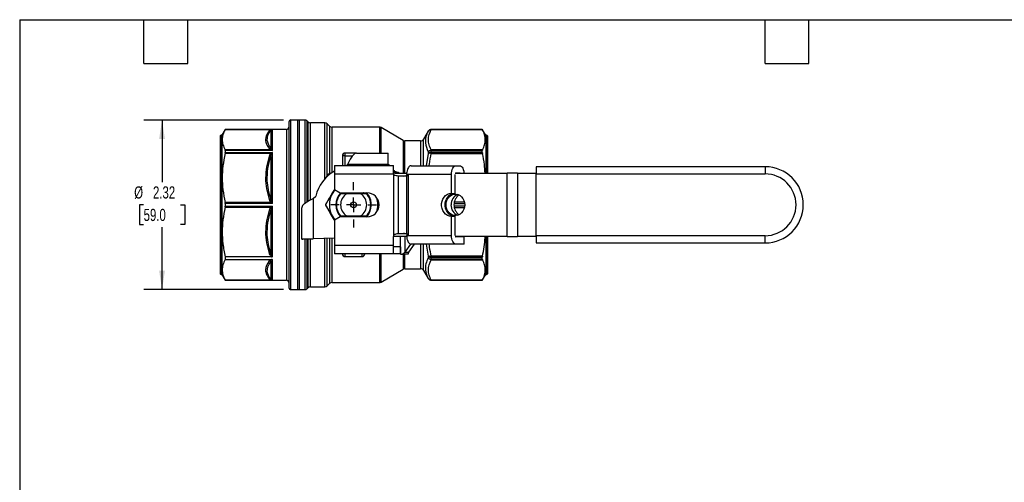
# Model space of a CAD drawing. Header units: inches. Extents: x 0.5 to 21.5, y 0.5 to 16.5.
# Tile 6 of 10: x 0.5 to 14, y 10.2 to 16.5. Entities that reach past the tile are written whole.
import ezdxf

# ---------------------------------------------------------------- set-up
doc = ezdxf.new("R2010")
doc.units = ezdxf.units.IN
doc.header["$LTSCALE"] = 2
doc.header["$MEASUREMENT"] = 0
doc.linetypes.add('SLD-Center', pattern=[0.75, 0.6, -0.05, 0.05, -0.05])
doc.linetypes.add('SLD-Solid', pattern=[0])
doc.layers.add('CENTER', color=40, linetype='SLD-Center')
doc.layers.add('DIMENSIONS', color=140, linetype='SLD-Solid', lineweight=25)
doc.layers.add('TEXT', color=140, linetype='SLD-Solid', lineweight=25)
doc.styles.add('SLDTEXTSTYLE0', font='TXT', dxfattribs={"width": 0.7})
doc.dimstyles.new('SLDDIMSTYLE0', dxfattribs={"dimtxt": 0.169922, "dimasz": 0.26, "dimexe": 0, "dimexo": 0.0625, "dimgap": 0.04248, "dimtad": 0, "dimtih": 1, "dimtoh": 1, "dimrnd": 1e-09, "dimzin": 12, "dimdsep": 46, "dimtxsty": 'SLDTEXTSTYLE0', "dimsah": 1, "dimcen": 0.09, "dimadec": 0, "dimazin": 3, "dimtfac": 1, "dimtofl": 0, "dimtmove": 0, "dimatfit": 3, "dimfxl": 0, "dimfrac": 2, "dimtolj": 1, "dimtzin": 12, "dimarcsym": 0})

# ---------------------------------------------------------------- blocks, each defined once
blk = doc.blocks.new('_D_7')
at = {"layer": 'DIMENSIONS'}
for p, q in [((4.111, 15.126), (2.198, 15.126)), ((2.448, 15.126), (2.448, 14.273)), ((2.196, 13.965), (2.139, 13.965)), ((2.139, 13.965), (2.139, 13.695)), ((2.701, 13.965), (2.758, 13.965)), ((2.758, 13.965), (2.758, 13.695)), ((2.139, 13.695), (2.196, 13.695)), ((2.448, 12.804), (2.448, 13.657)), ((2.758, 13.695), (2.701, 13.695)), ((4.111, 12.804), (2.198, 12.804))]:
    blk.add_line(p, q, dxfattribs=at)
for points in [[(2.448, 15.126), (2.408, 14.866), (2.488, 14.866)], [(2.448, 12.804), (2.488, 13.064), (2.408, 13.064)]]:
    blk.add_solid(points, dxfattribs=at)
at = {"layer": 'DIMENSIONS', "char_height": 0.1667, "attachment_point": 1, "style": 'SLDTEXTSTYLE0'}
for s, insert in [('%%c', (2.067, 14.218)), ('2.32', (2.324, 14.218)), ('59.0', (2.196, 13.91))]:
    blk.add_mtext(s, dxfattribs=dict(at, insert=insert))
blk = doc.blocks.new('SW_CENTERMARKSYMBOL_1')
at = {"layer": 'CENTER', "color": 0}
for p, q in [((0, 0.2), (0, 0.312)), ((-0.2, 0), (-0.312, 0)), ((0, 0), (-0.1, 0)), ((0, 0), (0, 0.1)), ((0, 0), (0, -0.1)), ((0, 0), (0.1, 0)), ((0.2, 0), (0.312, 0)), ((0, -0.2), (0, -0.312))]:
    blk.add_line(p, q, dxfattribs=at)

msp = doc.modelspace()

# ---------------------------------------------------------------- linework, layer by layer
for p, q in [((4.184, 15.099), (4.184, 12.831)), ((4.325, 15.126), (4.211, 15.126)), ((4.211, 12.804), (4.211, 15.126)), ((4.4, 15.126), (4.302, 15.126)), ((4.302, 15.126), (4.302, 12.804)), ((4.325, 15.126), (4.325, 13.521)), ((4.4, 15.126), (4.4, 13.982)), ((4.445, 15.101), (4.434, 15.113)), ((4.434, 14.005), (4.434, 15.113)), ((4.445, 15.101), (4.445, 14.012)), ((3.312, 14.998), (3.266, 14.92)), ((3.311, 14.996), (3.938, 14.996)), ((4.152, 14.998), (3.312, 14.998)), ((3.312, 14.998), (3.312, 14.998)), ((3.312, 14.998), (3.961, 14.998)), ((3.938, 14.986), (3.938, 14.745)), ((3.961, 14.71), (3.961, 14.998)), ((4.152, 14.998), (4.152, 12.932)), ((4.676, 15.087), (4.479, 15.087)), ((4.479, 14.03), (4.479, 15.087)), ((4.676, 14.322), (4.676, 15.087)), ((4.741, 15.042), (4.709, 15.073)), ((4.709, 14.375), (4.709, 15.073)), ((4.741, 15.042), (4.741, 14.396)), ((5.423, 15.028), (4.774, 15.028)), ((4.774, 14.407), (4.774, 15.028)), ((5.423, 15.028), (5.423, 14.674)), ((5.749, 14.847), (5.447, 15.022)), ((5.447, 14.674), (5.447, 15.022)), ((6.092, 14.975), (6.028, 14.865)), ((6.092, 14.975), (6.092, 14.975)), ((6.831, 14.998), (6.133, 14.998)), ((6.133, 14.995), (6.133, 14.998)), ((6.831, 14.998), (6.133, 14.998)), ((6.133, 14.998), (6.133, 14.998)), ((6.133, 14.995), (6.833, 14.995)), ((6.877, 14.92), (6.831, 14.998)), ((6.831, 14.998), (6.831, 14.998)), ((3.243, 14.908), (3.243, 13.022)), ((3.266, 14.92), (3.255, 14.92)), ((3.255, 14.92), (3.255, 13.01)), ((3.266, 14.92), (3.266, 13.01)), ((5.749, 14.847), (5.749, 14.398)), ((5.987, 14.841), (5.772, 14.841)), ((5.772, 14.398), (5.772, 14.841)), ((5.987, 14.841), (5.987, 14.5)), ((6.028, 14.5), (6.028, 14.865)), ((6.888, 14.92), (6.877, 14.92)), ((6.877, 14.92), (6.877, 14.398)), ((6.888, 14.92), (6.888, 14.398)), ((6.9, 14.908), (6.9, 14.398)), ((3.938, 14.716), (3.311, 14.716)), ((3.312, 14.71), (3.312, 14.681)), ((3.961, 14.71), (3.312, 14.71)), ((6.092, 14.691), (6.092, 14.667)), ((6.133, 14.708), (6.133, 14.718)), ((6.833, 14.718), (6.133, 14.718)), ((6.133, 14.683), (6.133, 14.708)), ((6.133, 14.708), (6.831, 14.708)), ((6.831, 14.683), (6.831, 14.708)), ((3.311, 14.671), (3.938, 14.671)), ((3.312, 14.681), (3.961, 14.681)), ((3.938, 14.628), (3.938, 14.048)), ((3.961, 13.985), (3.961, 14.681)), ((4.916, 14.634), (4.916, 14.502)), ((4.955, 14.634), (4.916, 14.634)), ((4.955, 14.634), (4.955, 14.674)), ((5.11, 14.674), (4.955, 14.674)), ((4.955, 14.502), (4.955, 14.634)), ((4.955, 14.634), (5.053, 14.634)), ((5.11, 14.674), (5.542, 14.674)), ((5.542, 14.59), (5.542, 14.674)), ((6.092, 14.667), (6.063, 14.5)), ((6.133, 14.669), (6.133, 14.683)), ((6.831, 14.683), (6.133, 14.683)), ((6.133, 14.669), (6.833, 14.669)), ((4.807, 14.502), (4.807, 14.384)), ((4.807, 14.502), (5.614, 14.502)), ((4.97, 14.502), (4.984, 14.516)), ((5.545, 14.516), (4.984, 14.516)), ((5.545, 14.502), (5.545, 14.516)), ((5.551, 14.502), (5.546, 14.516)), ((5.547, 14.516), (5.546, 14.516)), ((5.547, 14.516), (5.548, 14.516)), ((5.548, 14.516), (5.555, 14.502)), ((5.614, 14.41), (5.614, 14.502)), ((5.855, 14.5), (6.469, 14.5)), ((6.469, 14.5), (6.522, 14.5)), ((10.701, 14.487), (7.567, 14.487)), ((7.567, 14.487), (7.567, 14.388)), ((10.701, 14.487), (10.701, 14.388)), ((4.741, 14.396), (4.746, 14.385)), ((4.807, 14.384), (4.807, 14.176)), ((5.617, 14.384), (4.807, 14.384)), ((5.683, 14.406), (5.614, 14.406)), ((5.621, 13.555), (5.621, 14.375)), ((5.658, 14.398), (5.796, 14.398)), ((5.68, 14.359), (5.679, 14.359)), ((5.68, 14.359), (5.68, 13.571)), ((5.798, 14.359), (5.68, 14.359)), ((5.809, 14.382), (5.793, 14.382)), ((5.798, 13.571), (5.798, 14.359)), ((5.798, 14.359), (5.798, 14.359)), ((5.818, 14.382), (5.809, 14.382)), ((6.41, 14.382), (5.818, 14.382)), ((5.818, 14.382), (5.818, 13.546)), ((6.41, 14.122), (6.41, 14.382)), ((6.459, 14.398), (7.173, 14.398)), ((6.459, 14.122), (6.459, 14.382)), ((6.469, 14.402), (6.522, 14.402)), ((7.173, 13.532), (7.173, 14.398)), ((7.311, 14.398), (7.173, 14.398)), ((7.311, 14.398), (7.567, 14.398)), ((7.311, 14.398), (7.311, 13.532)), ((7.567, 13.542), (7.567, 14.388)), ((7.567, 14.388), (10.701, 14.388)), ((4.783, 14.13), (4.809, 14.175)), ((4.807, 14.176), (4.886, 14.13)), ((4.518, 14.05), (4.551, 14.083)), ((4.518, 14.05), (4.518, 13.5)), ((4.886, 14.13), (5.252, 14.13)), ((5.211, 14.122), (4.928, 14.122)), ((4.929, 14.123), (5.21, 14.123)), ((5.167, 14.116), (4.972, 14.116)), ((6.41, 14.122), (6.459, 14.122)), ((3.938, 13.997), (3.311, 13.997)), ((3.311, 13.933), (3.938, 13.933)), ((3.312, 13.985), (3.312, 13.945)), ((3.961, 13.985), (3.312, 13.985)), ((3.312, 13.945), (3.961, 13.945)), ((3.938, 13.882), (3.938, 13.302)), ((3.961, 13.257), (3.961, 13.945)), ((4.361, 13.496), (4.361, 13.925)), ((6.446, 13.982), (6.589, 13.982)), ((6.589, 13.948), (6.446, 13.948)), ((6.586, 14), (6.448, 14)), ((6.448, 13.93), (6.586, 13.93)), ((4.81, 13.754), (4.783, 13.8)), ((4.886, 13.8), (4.807, 13.754)), ((4.807, 13.754), (4.807, 13.412)), ((5.252, 13.8), (4.886, 13.8)), ((4.928, 13.808), (5.211, 13.808)), ((5.21, 13.807), (4.929, 13.807)), ((4.972, 13.814), (5.167, 13.814)), ((6.41, 13.546), (6.41, 13.808)), ((6.41, 13.808), (6.459, 13.808)), ((6.459, 13.546), (6.459, 13.808)), ((4.325, 13.521), (4.325, 12.804)), ((4.499, 13.496), (4.361, 13.496)), ((4.361, 13.496), (4.361, 13.493)), ((4.499, 13.493), (4.361, 13.493)), ((4.4, 13.493), (4.4, 12.804)), ((4.434, 12.817), (4.434, 13.493)), ((4.445, 13.493), (4.445, 12.829)), ((4.479, 12.843), (4.479, 13.493)), ((4.499, 13.496), (4.499, 13.493)), ((4.807, 13.509), (4.518, 13.5)), ((4.676, 12.843), (4.676, 13.505)), ((4.709, 12.857), (4.709, 13.506)), ((4.741, 13.507), (4.741, 12.888)), ((4.774, 12.902), (4.774, 13.508)), ((5.796, 13.532), (5.614, 13.532)), ((5.614, 13.412), (5.614, 13.532)), ((5.672, 13.571), (5.668, 13.571)), ((5.679, 13.571), (5.68, 13.571)), ((5.68, 13.571), (5.798, 13.571)), ((5.712, 13.291), (5.712, 13.532)), ((5.771, 13.532), (5.771, 13.315)), ((5.794, 13.546), (5.809, 13.546)), ((5.798, 13.571), (5.798, 13.571)), ((5.809, 13.546), (5.818, 13.546)), ((5.818, 13.546), (6.41, 13.546)), ((7.173, 13.532), (6.459, 13.532)), ((6.581, 13.526), (6.469, 13.526)), ((6.532, 13.532), (6.532, 13.526)), ((6.581, 13.526), (6.532, 13.526)), ((6.581, 13.532), (6.581, 13.526)), ((6.581, 13.428), (6.581, 13.526)), ((6.877, 13.532), (6.877, 13.01)), ((6.888, 13.532), (6.888, 13.01)), ((6.9, 13.532), (6.9, 13.022)), ((7.173, 13.532), (7.311, 13.532)), ((7.567, 13.532), (7.311, 13.532)), ((10.701, 13.542), (7.567, 13.542)), ((7.567, 13.542), (7.567, 13.443)), ((10.701, 13.443), (10.701, 13.542)), ((4.807, 13.412), (5.614, 13.412)), ((4.807, 13.412), (4.807, 13.294)), ((5.614, 13.294), (5.614, 13.412)), ((5.711, 13.392), (5.614, 13.392)), ((5.711, 13.392), (5.711, 13.294)), ((5.85, 13.428), (5.771, 13.315)), ((5.899, 13.428), (5.82, 13.315)), ((6.469, 13.428), (5.855, 13.428)), ((5.987, 13.428), (5.987, 13.089)), ((6.028, 13.065), (6.028, 13.428)), ((6.063, 13.428), (6.092, 13.263)), ((6.581, 13.428), (6.469, 13.428)), ((7.567, 13.443), (10.701, 13.443)), ((3.312, 13.253), (3.312, 13.216)), ((3.945, 13.253), (3.312, 13.253)), ((3.312, 13.216), (3.945, 13.216)), ((3.961, 12.932), (3.961, 13.212)), ((5.614, 13.294), (4.807, 13.294)), ((4.955, 13.256), (4.955, 13.294)), ((4.955, 13.256), (5.184, 13.256)), ((5.184, 13.294), (5.184, 13.256)), ((5.423, 13.294), (5.423, 12.902)), ((5.447, 12.908), (5.447, 13.294)), ((5.711, 13.294), (5.614, 13.294)), ((5.712, 13.291), (5.743, 13.291)), ((5.816, 13.291), (5.743, 13.291)), ((5.749, 13.291), (5.749, 13.083)), ((5.771, 13.315), (5.82, 13.315)), ((5.772, 13.089), (5.772, 13.291)), ((6.092, 13.263), (6.092, 13.239)), ((6.833, 13.261), (6.133, 13.261)), ((6.133, 13.247), (6.133, 13.261)), ((6.133, 13.247), (6.831, 13.247)), ((6.133, 13.222), (6.133, 13.247)), ((6.831, 13.222), (6.133, 13.222)), ((6.133, 13.212), (6.133, 13.222)), ((6.133, 13.212), (6.833, 13.212)), ((6.831, 13.222), (6.831, 13.247)), ((3.938, 13.185), (3.938, 12.944)), ((5.447, 12.908), (5.749, 13.083)), ((5.772, 13.089), (5.987, 13.089)), ((3.255, 13.01), (3.266, 13.01)), ((3.266, 13.01), (3.312, 12.932)), ((6.028, 13.065), (6.092, 12.955)), ((6.092, 12.955), (6.092, 12.955)), ((6.833, 12.935), (6.133, 12.935)), ((6.133, 12.932), (6.133, 12.935)), ((6.831, 12.932), (6.877, 13.01)), ((6.877, 13.01), (6.888, 13.01)), ((3.938, 12.934), (3.311, 12.934)), ((3.312, 12.932), (4.152, 12.932)), ((3.312, 12.932), (3.312, 12.932)), ((3.961, 12.932), (3.312, 12.932)), ((4.211, 12.804), (4.325, 12.804)), ((4.302, 12.804), (4.4, 12.804)), ((4.434, 12.817), (4.445, 12.829)), ((4.479, 12.843), (4.676, 12.843)), ((4.709, 12.857), (4.741, 12.888)), ((4.774, 12.902), (5.423, 12.902)), ((6.133, 12.932), (6.831, 12.932)), ((6.133, 12.932), (6.831, 12.932)), ((6.133, 12.932), (6.133, 12.932)), ((6.831, 12.932), (6.831, 12.932))]:
    msp.add_line(p, q)
at = {"flags": 128}
for points in [[(5.855, 14.5), (5.845, 14.499), (5.836, 14.494), (5.827, 14.486), (5.819, 14.476), (5.811, 14.462), (5.805, 14.447), (5.801, 14.43), (5.798, 14.412)], [(6.41, 14.382), (6.411, 14.405), (6.414, 14.428), (6.419, 14.448), (6.427, 14.466), (6.436, 14.481), (6.446, 14.491), (6.457, 14.498), (6.469, 14.5)], [(6.522, 14.5), (6.534, 14.498), (6.545, 14.491), (6.555, 14.481), (6.564, 14.466), (6.571, 14.448), (6.577, 14.428), (6.58, 14.405), (6.581, 14.398)], [(4.812, 14.173), (4.807, 14.166), (4.783, 14.13)], [(4.937, 14.13), (4.934, 14.127), (4.923, 14.117)], [(5.217, 14.117), (5.206, 14.127), (5.202, 14.13)], [(6.41, 13.808), (6.381, 13.811), (6.354, 13.821), (6.329, 13.838), (6.308, 13.86), (6.291, 13.886), (6.28, 13.916), (6.274, 13.949), (6.274, 13.981), (6.28, 14.014), (6.291, 14.044), (6.308, 14.07), (6.329, 14.092), (6.354, 14.109), (6.381, 14.119), (6.41, 14.122)], [(6.459, 13.808), (6.43, 13.811), (6.403, 13.821), (6.379, 13.838), (6.357, 13.86), (6.341, 13.886), (6.329, 13.916), (6.323, 13.949), (6.323, 13.981), (6.329, 14.014), (6.341, 14.044), (6.357, 14.07), (6.379, 14.092), (6.403, 14.109), (6.43, 14.119), (6.459, 14.122)], [(6.334, 13.965), (6.337, 13.996), (6.345, 14.025), (6.358, 14.052), (6.376, 14.075), (6.398, 14.093), (6.422, 14.105), (6.448, 14.112), (6.475, 14.112), (6.501, 14.105), (6.526, 14.093), (6.547, 14.075), (6.565, 14.052), (6.578, 14.025), (6.587, 13.996), (6.59, 13.965), (6.587, 13.934), (6.578, 13.905), (6.565, 13.878), (6.547, 13.855), (6.526, 13.837), (6.501, 13.825), (6.475, 13.818), (6.448, 13.818), (6.422, 13.825), (6.398, 13.837), (6.376, 13.855), (6.358, 13.878), (6.345, 13.905), (6.337, 13.934), (6.334, 13.965)], [(4.783, 13.8), (4.807, 13.764), (4.812, 13.757)], [(4.922, 13.813), (4.934, 13.803), (4.937, 13.8)], [(5.202, 13.8), (5.206, 13.803), (5.217, 13.813)], [(5.279, 13.844), (5.256, 13.811), (5.246, 13.8)], [(5.797, 13.52), (5.8, 13.501), (5.805, 13.483), (5.811, 13.467), (5.818, 13.454), (5.826, 13.443), (5.835, 13.435), (5.845, 13.43), (5.855, 13.428)], [(6.469, 13.428), (6.457, 13.43), (6.446, 13.437), (6.436, 13.448), (6.427, 13.462), (6.419, 13.48), (6.414, 13.501), (6.411, 13.523), (6.41, 13.546)]]:
    msp.add_lwpolyline(points, dxfattribs=at)
for radius in [0.0394, 0.00511]:
    msp.add_circle((5.07, 13.965), radius)
for centre, radius, start, end in [((4.211, 15.099), 0.0276, 90, 180), ((4.4, 15.079), 0.0472, 45, 90), ((4.479, 15.134), 0.0472, 225, 270), ((4.152, 15.03), 0.0315, 270, 0), ((4.676, 15.04), 0.0472, 45, 90), ((4.774, 15.075), 0.0472, 225, 270), ((5.423, 14.981), 0.0472, 60, 90), ((6.133, 14.951), 0.0472, 90, 150), ((6.133, 14.951), 0.0472, 89.9985, 149.9946), ((3.255, 14.908), 0.0118, 90, 180), ((5.772, 14.888), 0.0472, 240, 270), ((5.987, 14.888), 0.0472, 270, 330), ((6.888, 14.908), 0.0118, 0, 90), ((6.13, 14.655), 0.0526, 87.6544, 137.4232), ((4.955, 14.634), 0.0394, 90, 180), ((6.13, 14.63), 0.0535, 87.5324, 136.2063), ((5.07, 13.965), 0.531, 119.5795, 167.1604), ((10.701, 13.965), 0.522, 270, 90), ((5.658, 14.518), 0.12, 248.5766, 269.9269), ((5.654, 14.398), 0.0394, 200.8938, 215.0273), ((5.727, 14.518), 0.12, 248.5766, 269.9269), ((6.47, 14.394), 0.00788, 96.9218, 150.5648), ((6.521, 14.394), 0.00788, 29.4352, 83.0782), ((10.701, 13.965), 0.423, 270, 90), ((5.07, 13.965), 0.331, 150, 210), ((5.07, 13.965), 0.242, 136.9272, 223.0728), ((5.07, 13.965), 0.236, 140.3943, 219.6057), ((5.07, 13.965), 0.179, 122.9193, 237.0807), ((5.07, 13.965), 0.179, 302.9193, 57.0807), ((5.07, 13.965), 0.242, 330, 43.0728), ((5.252, 13.965), 0.165, 270, 90), ((5.07, 13.965), 0.236, 320.3943, 39.6057), ((5.07, 13.965), 0.331, 342.8274, 17.1726), ((6.549, 13.971), 0.146, 111.0986, 182.2926), ((6.612, 13.965), 0.169, 126.5054, 233.4844), ((4.692, 13.965), 0.00787, 150, 210), ((6.545, 13.957), 0.143, 176.7903, 249.8185), ((5.654, 13.532), 0.0394, 144.9727, 180), ((6.47, 13.535), 0.00866, 199.749, 261.6722), ((4.955, 13.296), 0.0394, 182.4853, 270), ((5.184, 13.296), 0.0394, 270, 357.5147), ((6.13, 13.3), 0.0535, 223.7937, 272.4676), ((6.13, 13.275), 0.0526, 222.5768, 272.3456), ((5.772, 13.042), 0.0472, 90, 120), ((5.987, 13.042), 0.0472, 30, 90), ((3.255, 13.022), 0.0118, 180, 270), ((6.133, 12.979), 0.0472, 210, 270), ((6.133, 12.979), 0.0472, 210.0054, 270.0015), ((6.888, 13.022), 0.0118, 270, 0), ((4.152, 12.9), 0.0315, 0, 90), ((4.211, 12.831), 0.0276, 180, 270), ((4.4, 12.851), 0.0472, 270, 315), ((4.479, 12.796), 0.0472, 90, 135), ((4.676, 12.89), 0.0472, 270, 315), ((4.774, 12.855), 0.0472, 90, 135), ((5.423, 12.949), 0.0472, 270, 300)]:
    msp.add_arc(centre, radius, start, end)
msp.add_ellipse((6.99, 11.152), major_axis=(-2.281, 3.224), ratio=0.359381, start_param=6.256798, end_param=6.283203)
for points, knots in [([(3.311, 14.996), (3.297, 14.971), (3.288, 14.947), (3.275, 14.901), (3.272, 14.879), (3.272, 14.834), (3.275, 14.811), (3.288, 14.765), (3.297, 14.741), (3.311, 14.716)], [0, 0, 0, 0, 0.25, 0.25, 0.5, 0.5, 0.75, 0.75, 1, 1, 1, 1]), ([(3.916, 14.979), (3.884, 14.939), (3.866, 14.898), (3.865, 14.835), (3.87, 14.815), (3.887, 14.773), (3.9, 14.753), (3.916, 14.733)], [0, 0, 0, 0, 0.5, 0.5, 0.75, 0.75, 1, 1, 1, 1]), ([(3.938, 14.745), (3.911, 14.778), (3.869, 14.858), (3.902, 14.941), (3.938, 14.986)], [0, 0, 0, 0, 0.707436, 1.650685, 1.650685, 1.650685, 1.650685]), ([(3.949, 14.996), (3.953, 14.997), (3.957, 14.998), (3.96, 14.998), (3.96, 14.998), (3.961, 14.998)], [-0.08206181, -0.08206181, -0.08206181, -0.08206181, -0.00159889, -0.00159889, 0, 0, 0, 0]), ([(6.092, 14.975), (6.063, 14.923), (6.037, 14.828), (6.07, 14.732), (6.092, 14.691)], [1.467113, 1.467113, 1.467113, 1.467113, 2.526293, 3.320679, 3.320679, 3.320679, 3.320679]), ([(6.092, 14.975), (6.092, 14.976), (6.093, 14.977), (6.095, 14.98), (6.097, 14.982), (6.1, 14.985), (6.104, 14.988), (6.11, 14.991), (6.117, 14.994), (6.124, 14.995), (6.129, 14.995), (6.131, 14.995), (6.133, 14.995)], [0, 0, 0, 0, 0.068882, 0.133536, 0.193959, 0.25017, 0.384093, 0.500194, 0.70733, 0.853609, 0.92675, 1, 1, 1, 1]), ([(6.133, 14.718), (6.12, 14.74), (6.11, 14.763), (6.096, 14.81), (6.093, 14.833), (6.093, 14.903), (6.107, 14.949), (6.133, 14.995)], [0, 0, 0, 0, 0.25, 0.25, 0.5, 0.5, 1, 1, 1, 1]), ([(6.833, 14.718), (6.846, 14.742), (6.855, 14.766), (6.868, 14.811), (6.871, 14.834), (6.871, 14.878), (6.868, 14.901), (6.855, 14.947), (6.846, 14.97), (6.833, 14.995)], [0, 0, 0, 0, 0.25, 0.25, 0.5, 0.5, 0.75, 0.75, 1, 1, 1, 1]), ([(3.961, 14.71), (3.96, 14.71), (3.96, 14.71), (3.957, 14.715), (3.953, 14.72), (3.949, 14.724)], [-0.00159889, -0.00159889, -0.00159889, -0.00159889, 0, 0, 0.08046292, 0.08046292, 0.08046292, 0.08046292]), ([(3.311, 14.671), (3.297, 14.611), (3.288, 14.554), (3.275, 14.443), (3.272, 14.388), (3.272, 14.28), (3.275, 14.225), (3.288, 14.114), (3.297, 14.057), (3.311, 13.997)], [0, 0, 0, 0, 0.25, 0.25, 0.5, 0.5, 0.75, 0.75, 1, 1, 1, 1]), ([(3.916, 14.631), (3.884, 14.535), (3.866, 14.435), (3.865, 14.284), (3.87, 14.234), (3.887, 14.134), (3.9, 14.085), (3.916, 14.038)], [0, 0, 0, 0, 0.5, 0.5, 0.75, 0.75, 1, 1, 1, 1]), ([(3.938, 14.048), (3.911, 14.128), (3.869, 14.323), (3.902, 14.521), (3.938, 14.628)], [0, 0, 0, 0, 0.707444, 1.650702, 1.650702, 1.650702, 1.650702]), ([(3.949, 14.664), (3.953, 14.67), (3.957, 14.676), (3.96, 14.681), (3.96, 14.681), (3.961, 14.681)], [-0.08206183, -0.08206183, -0.08206183, -0.08206183, -0.00160097, -0.00160097, 0, 0, 0, 0]), ([(5.11, 14.674), (5.104, 14.674), (5.098, 14.672), (5.081, 14.665), (5.069, 14.655), (5.046, 14.627), (5.034, 14.609), (5.016, 14.578), (5.01, 14.566), (5, 14.547), (4.997, 14.541), (4.991, 14.529), (4.987, 14.522), (4.984, 14.516)], [0, 0, 0, 0, 0.0980473, 0.0980473, 0.2946367, 0.2946367, 0.4912168, 0.4912168, 0.5987893, 0.5987893, 0.6525266, 0.6525266, 0.7062656, 0.7062656, 0.7062656, 0.7062656]), ([(5.547, 14.516), (5.545, 14.529), (5.544, 14.542), (5.542, 14.567), (5.542, 14.579), (5.542, 14.59)], [0, 0, 0, 0, 0.5, 0.5, 1, 1, 1, 1]), ([(6.104, 14.5), (6.105, 14.508), (6.109, 14.564), (6.122, 14.62), (6.133, 14.669)], [0, 0, 0, 0, 0.128883, 1, 1, 1, 1]), ([(6.868, 14.398), (6.866, 14.438), (6.861, 14.529), (6.843, 14.618), (6.833, 14.669)], [0, 0, 0, 0, 0.437696, 1, 1, 1, 1]), ([(5.614, 14.439), (5.62, 14.435), (5.641, 14.419), (5.665, 14.412), (5.683, 14.406)], [0, 0, 0, 0, 0.262458, 1, 1, 1, 1]), ([(4.709, 14.375), (4.704, 14.365), (4.697, 14.351), (4.69, 14.335), (4.688, 14.33)], [0, 0, 0, 0, 0.716174, 1, 1, 1, 1]), ([(4.709, 14.375), (4.711, 14.371), (4.714, 14.366), (4.718, 14.363), (4.718, 14.362)], [0, 0, 0, 0, 0.8100525, 1, 1, 1, 1]), ([(4.756, 14.391), (4.756, 14.392), (4.753, 14.392), (4.748, 14.393), (4.743, 14.395), (4.741, 14.396)], [0, 0, 0, 0, 0.020982, 0.510491, 1, 1, 1, 1]), ([(5.617, 14.384), (5.617, 14.384), (5.617, 14.385), (5.616, 14.386), (5.616, 14.387), (5.616, 14.388), (5.616, 14.388), (5.616, 14.389), (5.616, 14.39), (5.616, 14.391), (5.615, 14.392), (5.615, 14.393), (5.615, 14.394), (5.615, 14.395), (5.615, 14.396), (5.615, 14.397), (5.615, 14.397), (5.615, 14.398), (5.615, 14.399), (5.615, 14.4), (5.615, 14.401), (5.615, 14.402), (5.614, 14.403), (5.614, 14.404), (5.614, 14.405), (5.614, 14.406), (5.614, 14.407), (5.614, 14.407), (5.614, 14.408), (5.614, 14.409), (5.614, 14.41), (5.614, 14.41)], [0, 0, 0, 0, 0.0043847, 0.0087836, 0.0131962, 0.0176219, 0.0220602, 0.0265103, 0.0309717, 0.0354438, 0.0399261, 0.044418, 0.0489188, 0.053428, 0.057945, 0.0624693, 0.0670004, 0.0715376, 0.0760805, 0.0806284, 0.085181, 0.0897377, 0.094298, 0.0988615, 0.1034277, 0.1079962, 0.1125665, 0.1171383, 0.1217112, 0.1262848, 0.1308588, 0.1308588, 0.1308588, 0.1308588]), ([(5.679, 14.359), (5.67, 14.359), (5.66, 14.36), (5.64, 14.365), (5.63, 14.369), (5.621, 14.375)], [0, 0, 0, 0, 0.5, 0.5, 1, 1, 1, 1]), ([(5.751, 14.359), (5.76, 14.359), (5.777, 14.361), (5.797, 14.367), (5.805, 14.374), (5.807, 14.375)], [0, 0, 0, 0, 0.486673, 0.881011, 1, 1, 1, 1]), ([(5.809, 14.382), (5.808, 14.378), (5.808, 14.373), (5.805, 14.367), (5.804, 14.365), (5.803, 14.362), (5.802, 14.361), (5.8, 14.359), (5.799, 14.359), (5.798, 14.359)], [0, 0, 0, 0, 0.5, 0.5, 0.75, 0.75, 0.875, 0.875, 1, 1, 1, 1]), ([(4.807, 14.18), (4.794, 14.157), (4.767, 14.111), (4.726, 14.04), (4.699, 13.993), (4.685, 13.969)], [0, 0, 0, 0, 0.316296, 0.657753, 1, 1, 1, 1]), ([(4.518, 14.05), (4.507, 14.045), (4.495, 14.039), (4.462, 14.021), (4.441, 14.01), (4.404, 13.986), (4.389, 13.975), (4.373, 13.957), (4.368, 13.95), (4.364, 13.941), (4.363, 13.938), (4.361, 13.931), (4.361, 13.928), (4.361, 13.925)], [0, 0, 0, 0, 0.0980473, 0.0980473, 0.2946367, 0.2946367, 0.4912168, 0.4912168, 0.5987893, 0.5987893, 0.6525266, 0.6525266, 0.7062656, 0.7062656, 0.7062656, 0.7062656]), ([(4.688, 13.965), (4.715, 14.011), (4.746, 14.067), (4.779, 14.122), (4.783, 14.13)], [0, 0, 0, 0, 0.4166628, 0.4861556, 0.4861556, 0.4861556, 0.4861556]), ([(4.972, 14.116), (4.96, 14.116), (4.947, 14.116), (4.919, 14.116), (4.904, 14.116), (4.888, 14.116)], [0, 0, 0, 0, 0.5, 0.5, 1, 1, 1, 1]), ([(5.252, 14.116), (5.235, 14.116), (5.22, 14.116), (5.192, 14.116), (5.179, 14.116), (5.167, 14.116)], [0, 0, 0, 0, 0.5, 0.5, 1, 1, 1, 1]), ([(3.311, 13.933), (3.297, 13.873), (3.288, 13.816), (3.275, 13.705), (3.272, 13.65), (3.272, 13.596)], [0, 0, 0, 0, 0.5, 0.5, 1, 1, 1, 1]), ([(3.916, 13.892), (3.884, 13.797), (3.866, 13.696), (3.865, 13.546), (3.87, 13.495), (3.887, 13.396), (3.9, 13.347), (3.916, 13.299)], [0, 0, 0, 0, 0.5, 0.5, 0.75, 0.75, 1, 1, 1, 1]), ([(3.938, 13.302), (3.911, 13.382), (3.869, 13.578), (3.902, 13.775), (3.938, 13.882)], [0, 0, 0, 0, 0.707436, 1.650685, 1.650685, 1.650685, 1.650685]), ([(3.961, 13.985), (3.96, 13.986), (3.96, 13.986), (3.957, 13.993), (3.953, 14.001), (3.949, 14.008)], [-0.00160097, -0.00160097, -0.00160097, -0.00160097, 0, 0, 0.08046087, 0.08046087, 0.08046087, 0.08046087]), ([(3.949, 13.922), (3.953, 13.929), (3.957, 13.937), (3.96, 13.944), (3.96, 13.945), (3.961, 13.945)], [-0.08206188, -0.08206188, -0.08206188, -0.08206188, -0.00160652, -0.00160652, 0, 0, 0, 0]), ([(4.685, 13.969), (4.685, 13.969), (4.685, 13.968), (4.687, 13.966), (4.688, 13.965)], [0, 0, 0, 0, 0.428571, 1, 1, 1, 1]), ([(4.688, 13.965), (4.687, 13.964), (4.685, 13.962), (4.685, 13.961), (4.685, 13.961)], [0, 0, 0, 0, 0.571429, 1, 1, 1, 1]), ([(4.685, 13.961), (4.703, 13.931), (4.737, 13.871), (4.779, 13.799), (4.802, 13.759), (4.807, 13.75)], [0, 0, 0, 0, 0.435325, 0.869328, 1, 1, 1, 1]), ([(4.888, 13.814), (4.904, 13.814), (4.919, 13.814), (4.947, 13.814), (4.96, 13.814), (4.972, 13.814)], [0, 0, 0, 0, 0.5, 0.5, 1, 1, 1, 1]), ([(5.167, 13.814), (5.179, 13.814), (5.192, 13.814), (5.22, 13.814), (5.235, 13.814), (5.252, 13.814)], [0, 0, 0, 0, 0.5, 0.5, 1, 1, 1, 1]), ([(3.272, 13.596), (3.272, 13.541), (3.275, 13.486), (3.288, 13.372), (3.298, 13.314), (3.312, 13.253)], [0, 0, 0, 0, 0.5, 0.5, 1, 1, 1, 1]), ([(4.361, 13.496), (4.361, 13.496), (4.362, 13.497), (4.368, 13.497), (4.376, 13.497), (4.398, 13.498), (4.413, 13.498), (4.443, 13.499), (4.457, 13.499), (4.487, 13.5), (4.503, 13.5), (4.518, 13.5)], [0, 0, 0, 0, 0.0780063, 0.0780063, 0.2343114, 0.2343114, 0.3906085, 0.3906085, 0.5102459, 0.5102459, 0.6298829, 0.6298829, 0.6298829, 0.6298829]), ([(5.621, 13.555), (5.626, 13.558), (5.63, 13.56), (5.64, 13.565), (5.645, 13.566), (5.66, 13.57), (5.67, 13.571), (5.679, 13.571)], [0, 0, 0, 0, 0.25, 0.25, 0.5, 0.5, 1, 1, 1, 1]), ([(5.808, 13.555), (5.803, 13.558), (5.79, 13.566), (5.769, 13.571), (5.756, 13.571), (5.751, 13.571)], [0, 0, 0, 0, 0.284276, 0.73028, 1, 1, 1, 1]), ([(5.794, 13.546), (5.794, 13.546), (5.794, 13.545), (5.794, 13.544), (5.794, 13.543), (5.794, 13.542), (5.794, 13.542), (5.794, 13.541), (5.795, 13.54), (5.795, 13.539), (5.795, 13.538), (5.795, 13.537), (5.795, 13.536), (5.795, 13.535), (5.795, 13.534), (5.796, 13.534), (5.796, 13.533), (5.796, 13.532), (5.796, 13.531), (5.796, 13.53), (5.796, 13.529), (5.796, 13.528), (5.796, 13.527), (5.796, 13.526), (5.797, 13.525), (5.797, 13.524), (5.797, 13.524), (5.797, 13.523), (5.797, 13.522), (5.797, 13.521), (5.797, 13.52), (5.797, 13.52)], [0, 0, 0, 0, 0.0043847, 0.0087836, 0.0131962, 0.0176219, 0.0220602, 0.0265103, 0.0309717, 0.0354438, 0.0399261, 0.044418, 0.0489188, 0.053428, 0.057945, 0.0624693, 0.0670004, 0.0715376, 0.0760805, 0.0806284, 0.085181, 0.0897377, 0.094298, 0.0988615, 0.1034277, 0.1079962, 0.1125665, 0.1171383, 0.1217112, 0.1262848, 0.1308588, 0.1308588, 0.1308588, 0.1308588]), ([(5.798, 13.571), (5.799, 13.571), (5.8, 13.571), (5.802, 13.569), (5.803, 13.568), (5.805, 13.565), (5.806, 13.563), (5.808, 13.556), (5.809, 13.551), (5.809, 13.546)], [0, 0, 0, 0, 0.125, 0.125, 0.25, 0.25, 0.5, 0.5, 1, 1, 1, 1]), ([(6.833, 13.261), (6.841, 13.304), (6.857, 13.388), (6.868, 13.479), (6.869, 13.526), (6.869, 13.532)], [0, 0, 0, 0, 0.4797752, 0.9333368, 1, 1, 1, 1]), ([(6.133, 13.261), (6.124, 13.303), (6.111, 13.358), (6.106, 13.414), (6.105, 13.428)], [0, 0, 0, 0, 0.746788, 1, 1, 1, 1]), ([(3.312, 13.216), (3.298, 13.191), (3.288, 13.167), (3.275, 13.12), (3.272, 13.098), (3.272, 13.052), (3.275, 13.03), (3.288, 12.983), (3.297, 12.959), (3.311, 12.934)], [0, 0, 0, 0, 0.25, 0.25, 0.5, 0.5, 0.75, 0.75, 1, 1, 1, 1]), ([(3.916, 13.299), (3.919, 13.291), (3.922, 13.282), (3.929, 13.27), (3.932, 13.266), (3.937, 13.259), (3.941, 13.256), (3.945, 13.253)], [0, 0, 0, 0, 0.5, 0.5, 0.75, 0.75, 1, 1, 1, 1]), ([(3.945, 13.216), (3.941, 13.215), (3.937, 13.213), (3.932, 13.21), (3.929, 13.209), (3.922, 13.204), (3.919, 13.2), (3.916, 13.197)], [0, 0, 0, 0, 0.25, 0.25, 0.5, 0.5, 1, 1, 1, 1]), ([(3.961, 13.257), (3.957, 13.257), (3.95, 13.263), (3.943, 13.28), (3.94, 13.293), (3.938, 13.302)], [-0.2980604, -0.2980604, -0.2980604, -0.2980604, -0.2433855, -0.1887106, -0.1066982, -0.1066982, -0.1066982, -0.1066982]), ([(3.938, 13.185), (3.94, 13.191), (3.944, 13.2), (3.952, 13.209), (3.957, 13.212), (3.961, 13.212)], [-0.1913616, -0.1913616, -0.1913616, -0.1913616, -0.0820121, -0.0546748, 0, 0, 0, 0]), ([(3.945, 13.253), (3.948, 13.253), (3.951, 13.253), (3.956, 13.255), (3.959, 13.256), (3.961, 13.257)], [0, 0, 0, 0, 0.5, 0.5, 1, 1, 1, 1]), ([(5.743, 13.291), (5.747, 13.295), (5.752, 13.299), (5.761, 13.307), (5.766, 13.311), (5.771, 13.315)], [0, 0, 0, 0, 0.0549277, 0.0549277, 0.1098554, 0.1098554, 0.1098554, 0.1098554]), ([(5.82, 13.315), (5.82, 13.311), (5.819, 13.307), (5.817, 13.299), (5.816, 13.295), (5.816, 13.291)], [0, 0, 0, 0, 0.0313397, 0.0313397, 0.0626794, 0.0626794, 0.0626794, 0.0626794]), ([(6.092, 13.239), (6.063, 13.185), (6.037, 13.088), (6.07, 12.994), (6.092, 12.955)], [1.467113, 1.467113, 1.467113, 1.467113, 2.526293, 3.320679, 3.320679, 3.320679, 3.320679]), ([(6.133, 13.261), (6.131, 13.261), (6.128, 13.261), (6.124, 13.26), (6.12, 13.26), (6.116, 13.259), (6.112, 13.259), (6.109, 13.259), (6.105, 13.259), (6.102, 13.26), (6.099, 13.26), (6.096, 13.261), (6.094, 13.262), (6.092, 13.263), (6.092, 13.263)], [0, 0, 0, 0, 0.08445, 0.167801, 0.250302, 0.332221, 0.413835, 0.495431, 0.577294, 0.659706, 0.742937, 0.827243, 0.912861, 1, 1, 1, 1]), ([(6.133, 12.935), (6.12, 12.958), (6.11, 12.981), (6.096, 13.027), (6.093, 13.051), (6.093, 13.12), (6.107, 13.167), (6.133, 13.212)], [0, 0, 0, 0, 0.25, 0.25, 0.5, 0.5, 1, 1, 1, 1]), ([(6.833, 12.935), (6.846, 12.96), (6.855, 12.983), (6.868, 13.029), (6.871, 13.052), (6.871, 13.096), (6.868, 13.119), (6.855, 13.164), (6.846, 13.188), (6.833, 13.212)], [0, 0, 0, 0, 0.25, 0.25, 0.5, 0.5, 0.75, 0.75, 1, 1, 1, 1]), ([(3.916, 13.197), (3.884, 13.157), (3.866, 13.116), (3.865, 13.053), (3.87, 13.032), (3.887, 12.991), (3.9, 12.971), (3.916, 12.951)], [0, 0, 0, 0, 0.5, 0.5, 0.75, 0.75, 1, 1, 1, 1]), ([(3.938, 12.944), (3.911, 12.978), (3.869, 13.06), (3.902, 13.141), (3.938, 13.185)], [0, 0, 0, 0, 0.707444, 1.650702, 1.650702, 1.650702, 1.650702]), ([(6.133, 12.935), (6.132, 12.935), (6.129, 12.935), (6.125, 12.935), (6.118, 12.936), (6.11, 12.938), (6.104, 12.942), (6.099, 12.946), (6.095, 12.95), (6.093, 12.954), (6.092, 12.955)], [0, 0, 0, 0, 0.062652, 0.125136, 0.2502, 0.49975, 0.61586, 0.749875, 0.866474, 1, 1, 1, 1]), ([(3.961, 12.932), (3.96, 12.932), (3.96, 12.932), (3.957, 12.932), (3.953, 12.933), (3.949, 12.934)], [-0.00160954, -0.00160954, -0.00160954, -0.00160954, 0, 0, 0.08045236, 0.08045236, 0.08045236, 0.08045236])]:
    msp.add_open_spline(points, degree=3, knots=knots)
for points in [[(3.311, 14.996), (3.311, 14.997), (3.312, 14.998), (3.312, 14.998)], [(3.938, 14.996), (3.927, 14.991), (3.921, 14.985), (3.916, 14.979)], [(3.916, 14.979), (3.924, 14.978), (3.933, 14.981), (3.938, 14.986)], [(3.961, 14.998), (3.953, 14.998), (3.945, 14.997), (3.938, 14.996)], [(3.938, 14.986), (3.941, 14.99), (3.944, 14.993), (3.949, 14.996)], [(3.949, 14.996), (3.946, 14.994), (3.942, 14.995), (3.938, 14.996)], [(6.831, 14.998), (6.831, 14.998), (6.832, 14.997), (6.833, 14.995)], [(3.312, 14.71), (3.312, 14.713), (3.311, 14.715), (3.311, 14.716)], [(3.916, 14.733), (3.924, 14.734), (3.933, 14.739), (3.938, 14.745)], [(3.916, 14.733), (3.921, 14.727), (3.927, 14.721), (3.938, 14.716)], [(3.949, 14.724), (3.944, 14.73), (3.941, 14.738), (3.938, 14.745)], [(3.938, 14.716), (3.942, 14.718), (3.946, 14.72), (3.949, 14.724)], [(3.938, 14.716), (3.945, 14.715), (3.953, 14.713), (3.961, 14.71)], [(6.092, 14.691), (6.096, 14.698), (6.108, 14.711), (6.124, 14.717), (6.133, 14.718)], [(6.833, 14.718), (6.832, 14.715), (6.831, 14.712), (6.831, 14.708)], [(3.311, 14.671), (3.311, 14.675), (3.312, 14.678), (3.312, 14.681)], [(3.938, 14.671), (3.927, 14.66), (3.921, 14.645), (3.916, 14.631)], [(3.938, 14.628), (3.933, 14.627), (3.924, 14.628), (3.916, 14.631)], [(3.961, 14.681), (3.953, 14.678), (3.945, 14.675), (3.938, 14.671)], [(3.949, 14.664), (3.946, 14.665), (3.942, 14.668), (3.938, 14.671)], [(3.938, 14.628), (3.941, 14.641), (3.944, 14.654), (3.949, 14.664)], [(6.133, 14.669), (6.124, 14.67), (6.108, 14.672), (6.096, 14.669), (6.092, 14.667)], [(6.831, 14.683), (6.831, 14.679), (6.832, 14.674), (6.833, 14.669)], [(5.546, 14.516), (5.546, 14.516), (5.546, 14.516), (5.545, 14.516)], [(5.798, 14.412), (5.796, 14.402), (5.795, 14.392), (5.793, 14.382)], [(3.916, 14.038), (3.924, 14.04), (3.933, 14.044), (3.938, 14.048)], [(3.916, 14.038), (3.921, 14.023), (3.927, 14.008), (3.938, 13.997)], [(3.949, 14.008), (3.944, 14.019), (3.941, 14.033), (3.938, 14.048)], [(3.312, 13.985), (3.312, 13.989), (3.311, 13.993), (3.311, 13.997)], [(3.311, 13.933), (3.311, 13.937), (3.312, 13.941), (3.312, 13.945)], [(3.938, 13.933), (3.927, 13.922), (3.921, 13.907), (3.916, 13.892)], [(3.916, 13.892), (3.924, 13.89), (3.933, 13.886), (3.938, 13.882)], [(3.938, 13.997), (3.942, 14), (3.946, 14.004), (3.949, 14.008)], [(3.938, 13.997), (3.945, 13.993), (3.953, 13.989), (3.961, 13.985)], [(3.961, 13.945), (3.953, 13.941), (3.945, 13.937), (3.938, 13.933)], [(3.949, 13.922), (3.946, 13.926), (3.942, 13.93), (3.938, 13.933)], [(3.938, 13.882), (3.941, 13.897), (3.944, 13.911), (3.949, 13.922)], [(4.783, 13.8), (4.751, 13.855), (4.719, 13.911), (4.688, 13.965)], [(3.916, 13.299), (3.924, 13.302), (3.933, 13.303), (3.938, 13.302)], [(3.961, 13.212), (3.956, 13.215), (3.95, 13.216), (3.945, 13.216)], [(6.133, 13.212), (6.124, 13.213), (6.108, 13.219), (6.096, 13.232), (6.092, 13.239)], [(6.833, 13.261), (6.832, 13.256), (6.831, 13.251), (6.831, 13.247)], [(6.831, 13.222), (6.831, 13.218), (6.832, 13.215), (6.833, 13.212)], [(3.938, 13.185), (3.933, 13.191), (3.924, 13.196), (3.916, 13.197)], [(3.938, 12.944), (3.933, 12.949), (3.924, 12.952), (3.916, 12.951)], [(3.916, 12.951), (3.921, 12.945), (3.927, 12.939), (3.938, 12.934)], [(3.949, 12.934), (3.944, 12.937), (3.941, 12.941), (3.938, 12.944)], [(3.949, 12.934), (3.946, 12.936), (3.942, 12.935), (3.938, 12.934)], [(6.833, 12.935), (6.832, 12.933), (6.831, 12.932), (6.831, 12.932)], [(3.312, 12.932), (3.312, 12.932), (3.311, 12.933), (3.311, 12.934)], [(3.938, 12.934), (3.945, 12.933), (3.953, 12.932), (3.961, 12.932)]]:
    msp.add_open_spline(points, degree=3)
at = {"layer": 'TEXT'}
for p, q in [((0.5, 16.5), (21.5, 16.5)), ((0.5, 16.5), (0.5, 0.5)), ((2.2, 15.9), (2.2, 16.5)), ((2.8, 15.9), (2.8, 16.5)), ((10.7, 15.9), (10.7, 16.5)), ((11.3, 15.9), (11.3, 16.5)), ((2.2, 15.9), (2.8, 15.9)), ((10.7, 15.9), (11.3, 15.9))]:
    msp.add_line(p, q, dxfattribs=at)

# ---------------------------------------------------------------- block references
at = {"layer": 'CENTER'}
msp.add_blockref('SW_CENTERMARKSYMBOL_1', (5.07, 13.965), dxfattribs=at)

# ---------------------------------------------------------------- dimensions: what is measured, and where the dimension line sits
at = {"layer": 'DIMENSIONS'}
dim = msp.add_linear_dim(base=(2.448, 15.126), p1=(4.211, 12.804), p2=(4.211, 15.126), angle=90, text='%%c<>', dimstyle='SLDDIMSTYLE0', dxfattribs=at)
dim.commit()
dim.dimension.update_dxf_attribs({"geometry": '_D_7', "text_midpoint": (2.448, 13.965), "dimtype": 160})

doc.saveas('drawing.dxf')
